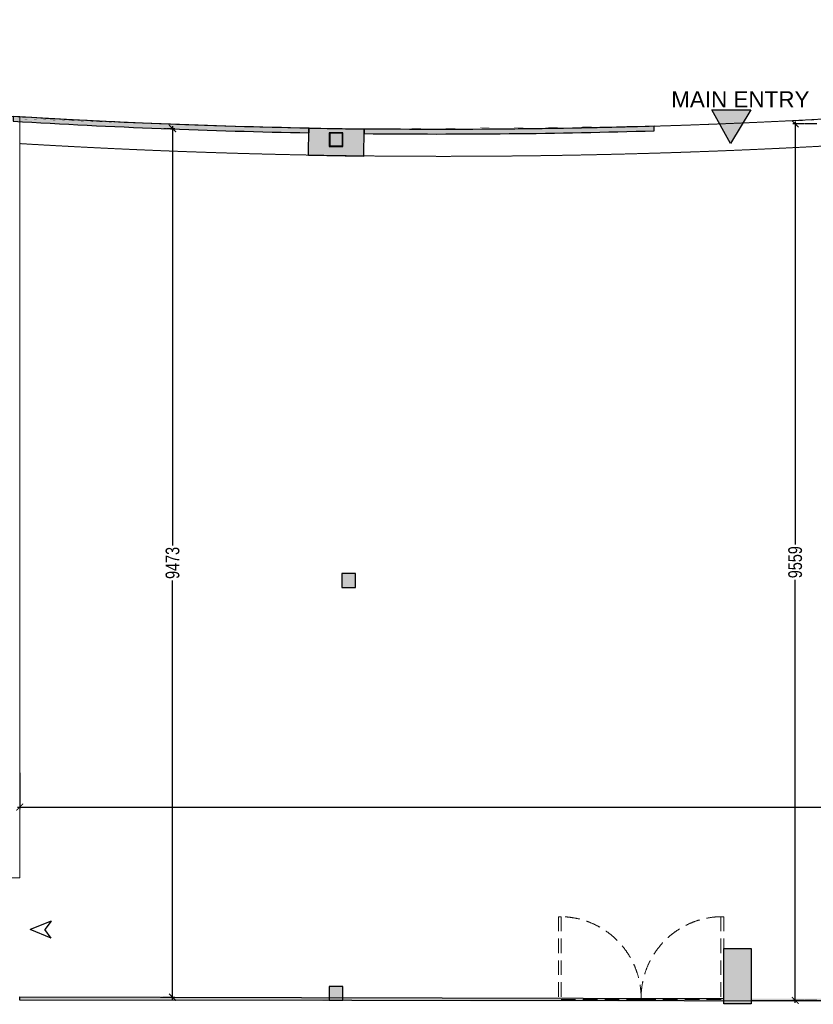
# Model space of a CAD drawing. Header units: millimetres. Extents: x 1277566 to 1493426, y 1039116 to 1145896.
# Tile 114 of 151: x 1406217 to 1414869, y 1101494 to 1112230. Entities that reach past the tile are written whole.
import ezdxf

# ---------------------------------------------------------------- set-up
doc = ezdxf.new("R2010")
doc.units = ezdxf.units.MM
doc.header["$PDMODE"] = 67
for name, pattern in [('DASHED', [0.75, 0.5, -0.25]), ('DASHED2', [0.375, 0.25, -0.125]), ('HIDDEN2', [4.7625, 3.175, -1.5875])]:
    doc.linetypes.add(name, pattern=pattern)
for name, color, linetype, lineweight in [('AIRPORT EXTIING WALL', 1, 'Continuous', 20), ('DOOR', 32, 'Continuous', 13), ('IHP New Layer', 7, 'Continuous', 20), ('tile finish', 32, 'Continuous', 9)]:
    doc.layers.add(name, color=color, linetype=linetype, lineweight=lineweight)
for name, color, linetype in [('CIVIL DIM', 7, 'Continuous'), ('CT PARTITION WALL HATCH', 210, 'Continuous'), ('CT_RETAIL TEXT', 1, 'Continuous'), ('Dimension a', 7, 'Continuous')]:
    doc.layers.add(name, color=color, linetype=linetype)
doc.layers.add('CT_GLAZING', color=7, linetype='Continuous', true_color=0x0000f5)
doc.styles.add('ROMANS', font='arial.ttf', dxfattribs={"width": 0.75})
doc.styles.get("Standard").update_dxf_attribs({"font": 'arial.ttf'})
doc.dimstyles.new('1.300', dxfattribs={"dimtxt": 150, "dimasz": 75, "dimexe": 25, "dimexo": 25, "dimgap": 15, "dimtad": 0, "dimdec": 0, "dimdsep": 46, "dimtxsty": 'ROMANS', "dimblk": 'ARCHTICK', "dimcen": 0.09, "dimdle": 25, "dimclrd": 256, "dimclre": 256, "dimclrt": 256, "dimadec": 1, "dimazin": 2, "dimtfac": 1, "dimtdec": 0, "dimtmove": 2, "dimatfit": 3, "dimldrblk": 'OPEN90', "dimfxl": 100, "dimtolj": 1, "dimtzin": 0, "dimlwe": -1, "dimarcsym": 0})

# ---------------------------------------------------------------- blocks, each defined once
blk = doc.blocks.new('ar')
at = {"layer": 'CT PARTITION WALL HATCH'}
for p, q in [((-231, 93), (0, 0)), ((-231, 93), (-159, 0)), ((-231, -93), (0, 0)), ((-231, -93), (-159, 0))]:
    blk.add_line(p, q, dxfattribs=at)
blk = doc.blocks.new('_ARCHTICK')
at = {"color": 0, "linetype": 'ByBlock', "const_width": 0.15}
blk.add_lwpolyline([(-0.5, -0.5), (0.5, 0.5)], dxfattribs=at)
blk = doc.blocks.new('*D279')
at = {"layer": 'CIVIL DIM', "linetype": 'DASHED2'}
for p, q in [((1406218, 1104018), (1406218, 1103619)), ((1424335, 1103877), (1424335, 1103619))]:
    blk.add_line(p, q, dxfattribs=at)
at = {"layer": 'CIVIL DIM', "lineweight": -2}
for p, q in [((1406193, 1103644), (1415055, 1103644)), ((1424360, 1103644), (1415498, 1103644))]:
    blk.add_line(p, q, dxfattribs=at)
at = {"layer": 'Defpoints', "color": 0}
for p in [(1406218, 1104043), (1424335, 1103902), (1424335, 1103644)]:
    blk.add_point(p, dxfattribs=at)
at = {"layer": 'CIVIL DIM', "linetype": 'ByBlock', "lineweight": -2, "xscale": 75, "yscale": 75, "zscale": 75, "rotation": 180}
blk.add_blockref('_ARCHTICK', (1406218, 1103644), dxfattribs=at)
at = {"layer": 'CIVIL DIM', "linetype": 'ByBlock', "lineweight": -2, "xscale": 75, "yscale": 75, "zscale": 75}
blk.add_blockref('_ARCHTICK', (1424335, 1103644), dxfattribs=at)
at = {"layer": 'CIVIL DIM', "insert": (1415276, 1103644), "char_height": 150, "attachment_point": 5, "style": 'ROMANS', "bg_fill": 3, "box_fill_scale": 1.1, "bg_fill_color": 256, "bg_fill_true_color": 13158600, "bg_fill_transparency": 0}
blk.add_mtext('\\A1;18117', dxfattribs=at)
blk = doc.blocks.new('_Open90')
at = {"color": 0, "linetype": 'ByBlock', "lineweight": -2}
for p, q in [((0, 0), (-1, 0)), ((-0.5, 0.5), (0, 0)), ((0, 0), (-0.5, -0.5))]:
    blk.add_line(p, q, dxfattribs=at)
blk = doc.blocks.new('*D280')
at = {"layer": 'CIVIL DIM', "linetype": 'DASHED2'}
for p, q in [((1407784, 1111043), (1407909, 1111043)), ((1407762, 1101571), (1407909, 1101571))]:
    blk.add_line(p, q, dxfattribs=at)
at = {"layer": 'CIVIL DIM', "lineweight": -2}
for p, q in [((1407884, 1111068), (1407884, 1106490)), ((1407884, 1101546), (1407884, 1106124))]:
    blk.add_line(p, q, dxfattribs=at)
at = {"layer": 'Defpoints', "color": 0}
for p in [(1407759, 1111043), (1407737, 1101571), (1407884, 1101571)]:
    blk.add_point(p, dxfattribs=at)
at = {"layer": 'CIVIL DIM', "linetype": 'ByBlock', "lineweight": -2, "xscale": 75, "yscale": 75, "zscale": 75}
for p, rotation in [((1407884, 1111043), 90), ((1407884, 1101571), 270)]:
    blk.add_blockref('_ARCHTICK', p, dxfattribs=dict(at, rotation=rotation))
at = {"layer": 'CIVIL DIM', "insert": (1407884, 1106307), "char_height": 150, "attachment_point": 5, "rotation": 90, "style": 'ROMANS', "bg_fill": 3, "box_fill_scale": 1.1, "bg_fill_color": 256, "bg_fill_true_color": 13158600, "bg_fill_transparency": 0}
blk.add_mtext('\\A1;9473', dxfattribs=at)
blk = doc.blocks.new('*D282')
at = {"layer": 'CIVIL DIM', "linetype": 'DASHED2'}
for p, q in [((1414909, 1111094), (1414647, 1111094)), ((1414909, 1101536), (1414647, 1101536))]:
    blk.add_line(p, q, dxfattribs=at)
at = {"layer": 'CIVIL DIM', "lineweight": -2}
for p, q in [((1414672, 1111119), (1414672, 1106498)), ((1414672, 1101511), (1414672, 1106132))]:
    blk.add_line(p, q, dxfattribs=at)
at = {"layer": 'Defpoints', "color": 0}
for p in [(1414934, 1111094), (1414672, 1101536), (1414934, 1101536)]:
    blk.add_point(p, dxfattribs=at)
at = {"layer": 'CIVIL DIM', "linetype": 'ByBlock', "lineweight": -2, "xscale": 75, "yscale": 75, "zscale": 75}
for p, rotation in [((1414672, 1111094), 90), ((1414672, 1101536), 270)]:
    blk.add_blockref('_ARCHTICK', p, dxfattribs=dict(at, rotation=rotation))
at = {"layer": 'CIVIL DIM', "insert": (1414672, 1106315), "char_height": 150, "attachment_point": 5, "rotation": 90, "style": 'ROMANS', "bg_fill": 3, "box_fill_scale": 1.1, "bg_fill_color": 256, "bg_fill_true_color": 13158600, "bg_fill_transparency": 0}
blk.add_mtext('\\A1;9559', dxfattribs=at)

msp = doc.modelspace()

# ---------------------------------------------------------------- hatches: boundary and pattern name
h = msp.add_hatch(color=1)
h.dxf.hatch_style = 1
h.paths.add_polyline_path([(1413763.0641, 1111248.0402), (1414189.9257, 1111248.0402), (1413967.0268, 1110879.4363)])
h = msp.add_hatch(color=256)
h.dxf.hatch_style = 1
edge = h.paths.add_edge_path()
edge.add_line((1406147.0306, 1111173.7453), (1406147.0306, 1111123.8361))
edge.add_arc((1410799.4627, 1188241.9341), 77258.308, 266.547606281, 268.941280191)
edge.add_line((1409371.9536, 1110996.8153), (1409372.7442, 1111046.8092))
edge.add_arc((1410809.8445, 1188616.0789), 77582.5809, 266.55437271, 268.938621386, ccw=False)
edge = h.paths.add_edge_path()
edge.add_line((1409972.4257, 1111038.0557), (1409971.8901, 1110988.0585))
edge.add_arc((1410799.4627, 1188241.9341), 77258.308, 269.386249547, 271.731452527)
edge.add_line((1413133.8184, 1111018.9003), (1413133.8184, 1111068.9232))
edge.add_arc((1410799.4627, 1188241.9341), 77208.308, 269.386249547, 271.732574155, ccw=False)
h = msp.add_hatch(color=7)
h.dxf.hatch_style = 2
h.paths.add_polyline_path([(1409370.7373, 1111047.5617), (1409970.6623, 1111038.0746), (1409965.9187, 1110738.1121), (1409365.9937, 1110747.5992)])
h = msp.add_hatch(color=7)
h.dxf.hatch_style = 2
h.paths.add_polyline_path([(1409735.6666, 1110991.6358), (1409597.6666, 1110991.6358), (1409597.6666, 1110853.6358), (1409735.6666, 1110853.6358)], flags=16)
h.paths.add_polyline_path([(1409741.6666, 1110997.6358), (1409591.6666, 1110997.6358), (1409591.6666, 1110847.6358), (1409741.6666, 1110847.6358)])
h = msp.add_hatch(color=7)
h.dxf.hatch_style = 2
h.paths.add_polyline_path([(1409728.7489, 1106039.9415), (1409878.7489, 1106039.9415), (1409878.7489, 1106189.9415), (1409728.7489, 1106189.9415)])
h = msp.add_hatch(color=256)
h.dxf.hatch_style = 2
h.paths.add_polyline_path([(1414191.9868, 1102101.1394), (1414191.9868, 1101501.1394), (1413891.9868, 1101501.1394), (1413891.9868, 1102101.1394)])
h = msp.add_hatch(color=7)
h.dxf.hatch_style = 2
h.paths.add_polyline_path([(1409741.6666, 1101539.9415), (1409591.6666, 1101539.9415), (1409591.6666, 1101689.9415), (1409741.6666, 1101689.9415)])
at = {"layer": 'CT_GLAZING'}
h = msp.add_hatch(color=256, dxfattribs=at)
h.dxf.hatch_style = 1
h.paths.add_polyline_path([(1424483.3619, 1101557.006), (1424483.3619, 1101522.3376), (1424487.5146, 1101522.3376), (1424487.5146, 1101557.006)])
h.paths.add_polyline_path([(1413891.9868, 1101522.3376), (1413891.9868, 1101557.006), (1406217.4134, 1101574.3402), (1406217.4134, 1101539.6718)])
h.paths.add_polyline_path([(1414191.9868, 1101557.006), (1414191.9868, 1101522.3376), (1424484.6292, 1101522.3376), (1424484.6292, 1101557.006)])

# ---------------------------------------------------------------- linework, layer by layer
at = {"color": 1}
msp.add_lwpolyline([(1413763.0641, 1111248.0402), (1414189.9257, 1111248.0402), (1413967.0268, 1110879.4363), (1413763.0641, 1111248.0402)], dxfattribs=at)
for points in [[(1406147.0306, 1111173.7453), (1406147.0306, 1111123.8361, 0.0104447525), (1409371.9536, 1110996.8153), (1409372.7442, 1111046.8092, -0.0104036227)], [(1409972.4257, 1111038.0557), (1409971.8901, 1110988.0585, 0.0102332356), (1413133.8184, 1111018.9003), (1413133.8184, 1111068.9232, -0.0102381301)]]:
    msp.add_lwpolyline(points, format="xyb", close=True)
at = {"color": 7}
for points in [[(1409370.7373, 1111047.5617), (1409970.6623, 1111038.0746), (1409965.9187, 1110738.1121), (1409365.9937, 1110747.5992)], [(1409591.6666, 1110847.6358), (1409741.6666, 1110847.6358), (1409741.6666, 1110997.6358), (1409591.6666, 1110997.6358)], [(1409597.6666, 1110853.6358), (1409735.6666, 1110853.6358), (1409735.6666, 1110991.6358), (1409597.6666, 1110991.6358)], [(1409728.7489, 1106039.9415), (1409878.7489, 1106039.9415), (1409878.7489, 1106189.9415), (1409728.7489, 1106189.9415)], [(1409591.6666, 1101539.9415), (1409741.6666, 1101539.9415), (1409741.6666, 1101689.9415), (1409591.6666, 1101689.9415)]]:
    msp.add_lwpolyline(points, close=True, dxfattribs=at)
msp.add_lwpolyline([(1414191.9868, 1102101.1394), (1414191.9868, 1101501.1394), (1413891.9868, 1101501.1394), (1413891.9868, 1102101.1394)], close=True)
at = {"layer": 'AIRPORT EXTIING WALL', "linetype": 'DASHED', "ltscale": 10}
for centre, radius in [((1410825.8672, 1187573.691), 76539.6635), ((1410836.1652, 1187525.9831), 76785.8959)]:
    msp.add_arc(centre, radius, 266.549748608, 280.123163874, dxfattribs=at)
at = {"layer": 'CT_GLAZING'}
for points in [[(1424484.6292, 1101557.006), (1424321.957, 1101557.006), (1424321.957, 1101522.3376), (1406217.4134, 1101539.6718), (1406217.4134, 1101574.3402), (1413891.9868, 1101557.006)], [(1414191.9868, 1101535.8078), (1424484.6292, 1101535.8078)]]:
    msp.add_lwpolyline(points, dxfattribs=at)
at = {"layer": 'DOOR', "color": 7, "linetype": 'HIDDEN2', "ltscale": 50}
for p, q in [((1412091.9868, 1102449.8904), (1412091.9868, 1101547.7548)), ((1412121.9867, 1102449.8904), (1412091.9868, 1102449.8904)), ((1412121.9867, 1102449.8904), (1412121.9867, 1101547.7548)), ((1413861.9815, 1102449.8904), (1413861.9815, 1101547.7548)), ((1413861.9815, 1102449.8904), (1413891.9814, 1102449.8904)), ((1413891.9814, 1102449.8904), (1413891.9814, 1101547.7548)), ((1412991.9841, 1101547.7548), (1412091.9868, 1101547.7548)), ((1412991.9841, 1101547.7548), (1413891.9814, 1101547.7548))]:
    msp.add_line(p, q, dxfattribs=at)
for centre, start, end in [((1412104.7697, 1101562.7169), 359.03384701, 88.88822858), ((1413879.1984, 1101562.7169), 91.11177142, 180.96615299)]:
    msp.add_arc(centre, 887.3405, start, end, dxfattribs=at)
at = {"layer": 'tile finish'}
msp.add_lwpolyline([(1406067.2897, 1102874.4145), (1406217.2897, 1102874.4145), (1406219.568, 1111172.7611), (1406069.568, 1111172.7611)], close=True, dxfattribs=at)

# ---------------------------------------------------------------- block references
at = {"layer": 'IHP New Layer', "xscale": -1}
msp.add_blockref('ar', (1406330.9093, 1102309.6607), dxfattribs=at)

# ---------------------------------------------------------------- texts
at = {"layer": 'CT_RETAIL TEXT', "insert": (1414827.5456, 1111274.8251), "char_height": 175, "width": 1507.513984, "attachment_point": 9}
msp.add_mtext('{\\C7;MAIN ENTRY}', dxfattribs=at)

# ---------------------------------------------------------------- next in the draw order: dimensions: what is measured, and where the dimension line sits
at = {"layer": 'CIVIL DIM'}
dim = msp.add_linear_dim(base=(1424334.6292, 1103644.2546), p1=(1406217.6106, 1104043.1016), p2=(1424334.6292, 1103902.3547, -260.7432), dimstyle='1.300', override={"dimfxl": 500, "dimfxlon": 1, "dimtfill": 1, "dimarcsym": 1}, dxfattribs=at)
dim.commit()
dim.dimension.update_dxf_attribs({"geometry": '*D279', "text_midpoint": (1415276.1199, 1103644.2546)})

# ---------------------------------------------------------------- next in the draw order: dimensions: what is measured, and where the dimension line sits
for base, p1, p2, picture, middle in [((1407883.9512, 1101570.907), (1407758.8287, 1111043.4839), (1407737.4334, 1101570.907), '*D280', (1407883.9512, 1106307.1955)), ((1414672.4712, 1101535.8078), (1414933.8184, 1111094.3271), (1414933.8184, 1101535.8078), '*D282', (1414672.4712, 1106315.0674))]:
    dim = msp.add_linear_dim(base=base, p1=p1, p2=p2, angle=90, dimstyle='1.300', override={"dimfxl": 500, "dimfxlon": 1, "dimtfill": 1, "dimarcsym": 1}, dxfattribs=at)
    dim.commit()
    dim.dimension.update_dxf_attribs({"geometry": picture, "text_midpoint": middle})

# ---------------------------------------------------------------- next in the draw order: linework, layer by layer
at = {"layer": 'Dimension a', "const_width": 1}
msp.add_lwpolyline([(1406219.5534, 1111147.7611), (1406219.5534, 1111147.7611), (1406217.4134, 1101557.006), (1424334.6292, 1101557.006), (1424334.6292, 1112229.39), (1423480.265, 1112080.4389), (1422395.8797, 1111908.922), (1421318.4853, 1111753.218), (1419928.1989, 1111524.8412), (1417759.5921, 1111297.7806), (1416128.7788, 1111167.6546), (1414396.0079, 1111117.3363), (1413133.8184, 1111068.9232), (1409972.4257, 1111038.0557), (1407985.5431, 1111084.9227), (1406219.5534, 1111147.7611)], dxfattribs=at)

doc.saveas('drawing.dxf')
